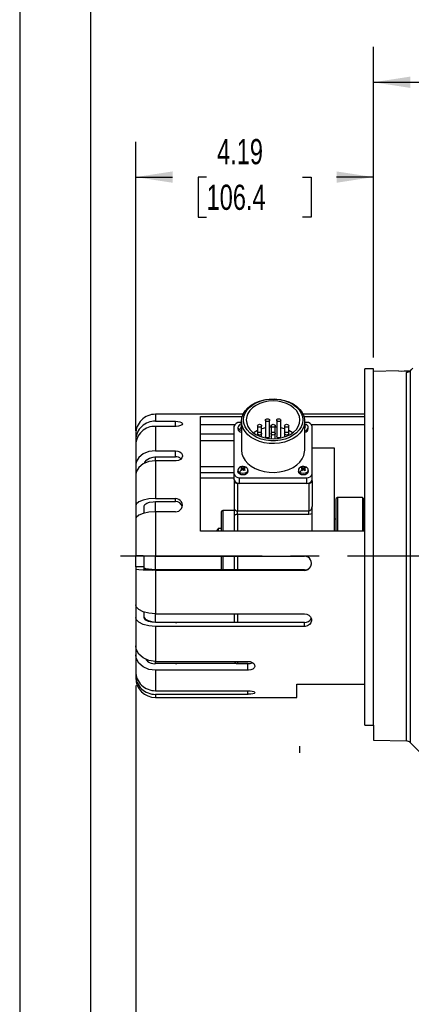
# Model space of a CAD drawing. Header units: inches. Extents: x 0 to 55, y 0 to 42.5.
# Tile 2 of 16: x 0 to 6.9, y 10.5 to 27.8. Entities that reach past the tile are written whole.
import ezdxf

# ---------------------------------------------------------------- set-up
doc = ezdxf.new("R2010")
doc.units = ezdxf.units.IN
doc.header["$LTSCALE"] = 5
doc.header["$MEASUREMENT"] = 0
doc.linetypes.add('CENTERX2', pattern=[0.8, 0.5, -0.1, 0.1, -0.1])
doc.linetypes.add('HIDDEN', pattern=[0.075, 0.05, -0.025])
doc.layers.add('CENTER', color=40, linetype='CENTERX2')
doc.layers.add('HIDDEN', color=102, linetype='HIDDEN')
doc.layers.add('DIMENSIONS', color=140, linetype='Continuous', lineweight=25)
doc.layers.add('TEXT', color=140, linetype='Continuous', lineweight=25)
doc.styles.add('SLDTEXTSTYLE0', font='TXT', dxfattribs={"width": 0.7})
doc.dimstyles.new('SLDDIMSTYLE3', dxfattribs={"dimtxt": 0.444444, "dimasz": 0.65, "dimexe": 0, "dimexo": 0.0625, "dimgap": 0.111111, "dimtad": 0, "dimtih": 1, "dimtoh": 1, "dimrnd": 1e-09, "dimzin": 12, "dimdsep": 46, "dimtxsty": 'SLDTEXTSTYLE0', "dimsah": 1, "dimcen": 0.09, "dimadec": 0, "dimazin": 3, "dimtfac": 1, "dimtofl": 0, "dimtmove": 0, "dimatfit": 3, "dimfxl": 0, "dimfrac": 2, "dimtolj": 1, "dimtzin": 12, "dimarcsym": 0})

# ---------------------------------------------------------------- blocks, each defined once
blk = doc.blocks.new('_D_23')
at = {"layer": 'DIMENSIONS'}
for p, q in [((20.121, 17.586), (20.121, 14.268)), ((2.045, 16.077), (2.045, 6.92)), ((20.121, 13.968), (20.121, 6.92)), ((2.045, 7.545), (9.635, 7.545)), ((10.238, 7.544), (10.088, 7.544)), ((10.088, 7.544), (10.088, 6.837)), ((11.928, 7.544), (12.078, 7.544)), ((12.078, 7.544), (12.078, 6.837)), ((20.121, 7.545), (12.53, 7.545)), ((10.088, 6.837), (10.238, 6.837)), ((12.078, 6.837), (11.928, 6.837))]:
    blk.add_line(p, q, dxfattribs=at)
for points in [[(2.045, 7.545), (2.695, 7.445), (2.695, 7.645)], [(20.121, 7.545), (19.471, 7.645), (19.471, 7.445)]]:
    blk.add_solid(points, dxfattribs=at)
at = {"layer": 'DIMENSIONS', "char_height": 0.4444, "attachment_point": 1, "style": 'SLDTEXTSTYLE0'}
for s, insert in [('18.08', (10.238, 8.217)), ('459.1', (10.238, 7.41))]:
    blk.add_mtext(s, dxfattribs=dict(at, insert=insert))
blk = doc.blocks.new('_D_24')
at = {"layer": 'DIMENSIONS'}
for p, q in [((2.045, 20.577), (2.045, 25.679)), ((6.235, 21.87), (6.235, 25.679)), ((2.045, 25.054), (2.692, 25.054)), ((3.294, 25.054), (3.145, 25.054)), ((3.145, 25.054), (3.145, 24.347)), ((4.985, 25.054), (5.135, 25.054)), ((5.135, 25.054), (5.135, 24.347)), ((6.235, 25.054), (5.587, 25.054)), ((3.145, 24.347), (3.294, 24.347)), ((5.135, 24.347), (4.985, 24.347))]:
    blk.add_line(p, q, dxfattribs=at)
for points in [[(2.045, 25.054), (2.695, 24.954), (2.695, 25.154)], [(6.235, 25.054), (5.585, 25.154), (5.585, 24.954)]]:
    blk.add_solid(points, dxfattribs=at)
at = {"layer": 'DIMENSIONS', "char_height": 0.4444, "attachment_point": 1, "style": 'SLDTEXTSTYLE0'}
for s, insert in [('4.19', (3.479, 25.726)), ('106.4', (3.294, 24.92))]:
    blk.add_mtext(s, dxfattribs=dict(at, insert=insert))
blk = doc.blocks.new('_D_25')
at = {"layer": 'DIMENSIONS'}
for p, q in [((6.235, 21.87), (6.235, 27.353)), ((17.485, 25.204), (17.485, 27.353)), ((6.235, 26.728), (10.412, 26.728)), ((11.014, 26.727), (10.865, 26.727)), ((10.865, 26.727), (10.865, 26.02)), ((12.705, 26.727), (12.855, 26.727)), ((12.855, 26.727), (12.855, 26.02)), ((17.485, 26.728), (13.307, 26.728)), ((10.865, 26.02), (11.014, 26.02)), ((12.855, 26.02), (12.705, 26.02)), ((17.485, 22.837), (17.485, 24.904))]:
    blk.add_line(p, q, dxfattribs=at)
for points in [[(6.235, 26.728), (6.885, 26.628), (6.885, 26.828)], [(17.485, 26.728), (16.835, 26.828), (16.835, 26.628)]]:
    blk.add_solid(points, dxfattribs=at)
at = {"layer": 'DIMENSIONS', "char_height": 0.4444, "attachment_point": 1, "style": 'SLDTEXTSTYLE0'}
for s, insert in [('11.25', (11.014, 27.4)), ('285.8', (11.014, 26.593))]:
    blk.add_mtext(s, dxfattribs=dict(at, insert=insert))

msp = doc.modelspace()

# ---------------------------------------------------------------- linework, layer by layer
at = {"color": 7, "linetype": 'Continuous'}
msp.add_line((0.000486, 42.500526), (0.000486, 0.000526), dxfattribs=at)
for p, q in [((6.234837, 21.667972), (6.084837, 21.667972)), ((6.084837, 15.377157), (6.084837, 21.667972)), ((6.234837, 15.377157), (6.234837, 21.667972)), ((6.678837, 21.631353), (6.234837, 21.619727)), ((6.818372, 15.100937), (6.818372, 21.607091)), ((6.887232, 21.639378), (6.877681, 21.630507)), ((6.88238, 21.634356), (6.927272, 21.68108)), ((6.902554, 21.655284), (6.88238, 21.634356)), ((6.88238, 21.634356), (6.88238, 15.073438)), ((2.751404, 20.867972), (2.394837, 20.867972)), ((2.394837, 20.867965), (2.394837, 20.7438)), ((3.938192, 20.867972), (2.751404, 20.867972)), ((6.084837, 20.867972), (4.996482, 20.867972)), ((2.394837, 20.7438), (2.744837, 20.7438)), ((2.744837, 20.654208), (2.744837, 20.7438)), ((3.184837, 18.802093), (3.184837, 20.829992)), ((3.184837, 20.829992), (3.92331, 20.829992)), ((3.787012, 20.68227), (3.184837, 20.68227)), ((3.909837, 20.722638), (3.877337, 20.722638)), ((3.909837, 20.743851), (3.909837, 20.234734)), ((4.33283, 20.763905), (4.33283, 20.477527)), ((4.40438, 20.477527), (4.40438, 20.763905)), ((4.530294, 20.763905), (4.530294, 20.477527)), ((4.601844, 20.477527), (4.601844, 20.763905)), ((5.011365, 20.829992), (6.084837, 20.829992)), ((5.024837, 20.234734), (5.024837, 20.743851)), ((5.057337, 20.722638), (5.024837, 20.722638)), ((6.084837, 20.68227), (5.147662, 20.68227)), ((2.044837, 20.517936), (2.044837, 20.416571)), ((2.394837, 20.654208), (2.394837, 20.221916)), ((2.744837, 20.654208), (2.394837, 20.654208)), ((3.777337, 20.515622), (3.184837, 20.515622)), ((3.777337, 20.651927), (3.777337, 19.817541)), ((3.846837, 20.636371), (3.846837, 20.611622)), ((3.895202, 20.671626), (3.909202, 20.681726)), ((3.895202, 20.671626), (3.909202, 20.664015)), ((3.902836, 20.631841), (3.895695, 20.636628)), ((3.909977, 20.626728), (3.902836, 20.631841)), ((3.909202, 20.664015), (3.909202, 20.681726)), ((4.193201, 20.665173), (4.193201, 20.525544)), ((4.193201, 20.525544), (4.193201, 20.496473)), ((4.264751, 20.525544), (4.264751, 20.665173)), ((4.264751, 20.466759), (4.264751, 20.525544)), ((4.431337, 20.665173), (4.431337, 20.525544)), ((4.431337, 20.525544), (4.431337, 20.435463)), ((4.503337, 20.525544), (4.503337, 20.665173)), ((4.503337, 20.435463), (4.503337, 20.525544)), ((4.669923, 20.665173), (4.669923, 20.525544)), ((4.669923, 20.525544), (4.669923, 20.466759)), ((4.741473, 20.525544), (4.741473, 20.665173)), ((4.741473, 20.496473), (4.741473, 20.525544)), ((5.031838, 20.677287), (5.024697, 20.682074)), ((5.039473, 20.637176), (5.024837, 20.649509)), ((5.039473, 20.637176), (5.025472, 20.627077)), ((5.038979, 20.672175), (5.031838, 20.677287)), ((5.087837, 20.611622), (5.087837, 20.636371)), ((5.157337, 19.817541), (5.157337, 20.651927)), ((2.044837, 20.416571), (2.044837, 20.333869)), ((3.184837, 20.402125), (3.777337, 20.402125)), ((2.044837, 20.326979), (2.044837, 19.974069)), ((2.394837, 20.221916), (2.744837, 20.221916)), ((2.744837, 20.115709), (2.744837, 20.221916)), ((5.549837, 20.267972), (5.157337, 20.267972)), ((5.549837, 18.797186), (5.549837, 20.267972)), ((2.394837, 20.04514), (2.394837, 20.119934)), ((2.394837, 20.115709), (2.744837, 20.115709)), ((2.394837, 20.04514), (2.394837, 19.379469)), ((2.744837, 20.04514), (2.394837, 20.04514)), ((2.044837, 19.974069), (2.044837, 19.804182)), ((3.777337, 19.941925), (3.184837, 19.941925)), ((3.184837, 19.842162), (3.777337, 19.842162)), ((3.777337, 19.817541), (3.777337, 19.718546)), ((3.846837, 19.882595), (3.846837, 19.857846)), ((3.895202, 19.917851), (3.909202, 19.92795)), ((3.902836, 19.878065), (3.895695, 19.882852)), ((3.909977, 19.872953), (3.902836, 19.878065)), ((3.909202, 19.910239), (3.909202, 19.92795)), ((3.920196, 19.90343), (3.920196, 19.881882)), ((3.934196, 19.913529), (3.934196, 19.893307)), ((3.948479, 19.903629), (3.948479, 19.882672)), ((3.965838, 19.923511), (3.958697, 19.928299)), ((3.958697, 19.910142), (3.958697, 19.928299)), ((3.973473, 19.8834), (3.959472, 19.873301)), ((3.972979, 19.918399), (3.965838, 19.923511)), ((4.021837, 19.857846), (4.021837, 19.882595)), ((4.912837, 19.882595), (4.912837, 19.857846)), ((4.961202, 19.917851), (4.975202, 19.92795)), ((4.968836, 19.878065), (4.961695, 19.882852)), ((4.975977, 19.872953), (4.968836, 19.878065)), ((4.975202, 19.910239), (4.975202, 19.92795)), ((4.986196, 19.90343), (4.986196, 19.881882)), ((5.000196, 19.913529), (5.000196, 19.893307)), ((5.014479, 19.903629), (5.014479, 19.882672)), ((5.031838, 19.923511), (5.024697, 19.928299)), ((5.024697, 19.910142), (5.024697, 19.928299)), ((5.039473, 19.8834), (5.025472, 19.873301)), ((5.038979, 19.918399), (5.031838, 19.923511)), ((5.087837, 19.857846), (5.087837, 19.882595)), ((5.157337, 19.718546), (5.157337, 19.817541)), ((2.044837, 19.797292), (2.044837, 19.253858)), ((3.184837, 19.747638), (3.777337, 19.747638)), ((3.779837, 19.702834), (3.779837, 19.69203)), ((3.779837, 19.69203), (3.779837, 19.205443)), ((3.839837, 19.649603), (3.839837, 19.163016)), ((3.839837, 19.649603), (3.855117, 19.649603)), ((3.877337, 19.74683), (5.057337, 19.74683)), ((3.877337, 19.647835), (3.877337, 19.74683)), ((5.057337, 19.647835), (3.877337, 19.647835)), ((5.057337, 19.74683), (5.057337, 19.647835)), ((5.079558, 19.649603), (5.094837, 19.649603)), ((5.094837, 19.649603), (5.094837, 19.163016)), ((5.154837, 19.69203), (5.154837, 19.712126)), ((5.154837, 19.69203), (5.154837, 19.237245)), ((2.394837, 19.379469), (2.744837, 19.379469)), ((2.394837, 19.146074), (2.394837, 19.327943)), ((2.394837, 19.325642), (2.744837, 19.325642)), ((2.744837, 19.325642), (2.744837, 19.379469)), ((5.599837, 19.397972), (5.579837, 19.377972)), ((5.579837, 18.797186), (5.579837, 19.377972)), ((6.039837, 19.397972), (5.599837, 19.397972)), ((5.599837, 19.397972), (5.599837, 18.802093)), ((6.059837, 19.377972), (6.039837, 19.397972)), ((6.039837, 19.397972), (6.039837, 18.802093)), ((6.059837, 19.377972), (6.059837, 18.804686)), ((2.044837, 19.253858), (2.044837, 19.027353)), ((2.194837, 19.122275), (2.194837, 19.253858)), ((2.394837, 19.146074), (2.394837, 18.362125)), ((2.744837, 19.146074), (2.394837, 19.146074)), ((3.549837, 19.137972), (3.549837, 18.912444)), ((3.779837, 19.167972), (3.579837, 19.167972)), ((3.579837, 19.167972), (3.579837, 18.802093)), ((3.779837, 19.205443), (3.779837, 19.074511)), ((3.839837, 19.163016), (5.094837, 19.163016)), ((3.839837, 19.09755), (3.839837, 19.163016)), ((5.094837, 19.09755), (5.094837, 19.163016)), ((5.154837, 19.11306), (5.154837, 19.237245)), ((5.154837, 18.797186), (5.154837, 19.135311)), ((2.044837, 19.020462), (2.044837, 18.380469)), ((3.779837, 19.074511), (3.779837, 18.802093)), ((5.094837, 19.09755), (3.839837, 19.09755)), ((3.839837, 19.09755), (3.839837, 18.802093)), ((5.154837, 18.798731), (5.154837, 19.11306)), ((5.579837, 19.017972), (5.549837, 19.017972)), ((6.084837, 18.802093), (3.184837, 18.802093)), ((3.480091, 18.816985), (3.480091, 18.802843)), ((3.549837, 18.853094), (3.499837, 18.853094)), ((3.499837, 18.853094), (3.499837, 18.802093)), ((3.549837, 18.912444), (3.549837, 18.802093)), ((6.060998, 18.804686), (6.060266, 18.802093)), ((2.044837, 18.173798), (2.044837, 18.372519)), ((2.194837, 18.173798), (2.194837, 18.366657)), ((2.394837, 18.362125), (5.019837, 18.362125)), ((2.394837, 18.124333), (2.394837, 18.362125)), ((3.549837, 18.362125), (3.549837, 18.120328)), ((3.579837, 18.362125), (3.579837, 18.120328)), ((3.779837, 18.362125), (3.779837, 18.120328)), ((3.839837, 18.362125), (3.839837, 18.120328)), ((2.044837, 18.173798), (2.044837, 18.130812)), ((2.194837, 18.173798), (2.044837, 18.173798)), ((2.044837, 18.130812), (2.044837, 17.50492)), ((2.194837, 18.130812), (2.194837, 18.173798)), ((2.744837, 18.124333), (2.394837, 18.124333)), ((5.019837, 18.120328), (2.394837, 18.120328)), ((5.019837, 18.112467), (2.394837, 18.112467)), ((2.394837, 18.112467), (2.394837, 17.345791)), ((2.744837, 18.124333), (2.768471, 18.120328)), ((2.744837, 18.120328), (2.744837, 18.124333)), ((5.019837, 18.112467), (5.019837, 18.120328)), ((2.044837, 17.498029), (2.044837, 17.282168)), ((2.044837, 17.282168), (2.044837, 16.7786)), ((2.194837, 17.282168), (2.194837, 17.375941)), ((2.394837, 17.345791), (5.019837, 17.345791)), ((2.394837, 17.194716), (2.394837, 17.345791)), ((3.779837, 17.345791), (3.779837, 17.191229)), ((3.839837, 17.345791), (3.839837, 17.191229)), ((2.744837, 17.194716), (2.394837, 17.194716)), ((5.019837, 17.191229), (2.394837, 17.191229)), ((2.394837, 17.12304), (2.394837, 16.506202)), ((5.019837, 17.12304), (2.394837, 17.12304)), ((2.744837, 17.194716), (2.768478, 17.191229)), ((2.744837, 17.191229), (2.744837, 17.194716)), ((5.019837, 17.12304), (5.019837, 17.191229)), ((2.044837, 16.77171), (2.044837, 16.62127)), ((2.044837, 16.62127), (2.044837, 16.327097)), ((2.394837, 16.506202), (4.019837, 16.506202)), ((2.394837, 16.467966), (2.394837, 16.503286)), ((2.744837, 16.467966), (2.394837, 16.467966)), ((4.019837, 16.4656), (2.394837, 16.4656)), ((2.394837, 16.348872), (2.394837, 15.98853)), ((4.019837, 16.348872), (2.394837, 16.348872)), ((2.744837, 16.467966), (2.76849, 16.4656)), ((2.744837, 16.4656), (2.744837, 16.467966)), ((3.839837, 16.506202), (3.839837, 16.467972)), ((3.839837, 16.467972), (4.043507, 16.467972)), ((4.019837, 16.348872), (4.019837, 16.4656)), ((2.044837, 16.320207), (2.044837, 16.262392)), ((2.044837, 16.262392), (2.044837, 16.220919)), ((4.884837, 16.102203), (6.084837, 16.102203)), ((4.884837, 15.867972), (4.884837, 16.102203)), ((2.394837, 15.98853), (4.019837, 15.98853)), ((4.019837, 15.923826), (2.394837, 15.923826)), ((2.394837, 15.923826), (2.394837, 15.867972)), ((2.394837, 15.867972), (4.884837, 15.867972)), ((4.019837, 15.923826), (4.019837, 15.98853)), ((6.084837, 15.377157), (6.234837, 15.377157)), ((6.234837, 15.377157), (6.234837, 15.116218)), ((6.234837, 15.116218), (6.818372, 15.100937)), ((6.88238, 15.073438), (7.3693, 14.586517))]:
    msp.add_line(p, q)
at = {"flags": 128}
for points in [[(3.909837, 20.743851), (3.917057, 20.807087), (3.938528, 20.868685), (3.973695, 20.92705), (4.021648, 20.980671), (4.081143, 21.028158), (4.150641, 21.068281), (4.228341, 21.100002), (4.312231, 21.122499), (4.400138, 21.135189), (4.489785, 21.137743), (4.578851, 21.130096), (4.665029, 21.112446), (4.746087, 21.085249), (4.819925, 21.04921), (4.884632, 21.005262), (4.938531, 20.954544), (4.980226, 20.898369), (5.008637, 20.838192), (5.023029, 20.775572), (5.023029, 20.71213), (5.008637, 20.64951), (4.980226, 20.589333), (4.938531, 20.533158), (4.884632, 20.48244), (4.819925, 20.438492), (4.746087, 20.402453), (4.665029, 20.375256), (4.578851, 20.357606), (4.489785, 20.349959), (4.400138, 20.352513), (4.312231, 20.365203), (4.228341, 20.3877), (4.150641, 20.419421), (4.081143, 20.459544), (4.021648, 20.507031), (3.973695, 20.560652), (3.938528, 20.619017), (3.917057, 20.680615), (3.909837, 20.743851)], [(4.989837, 20.7686), (4.982711, 20.707788), (4.961527, 20.648635), (4.926862, 20.592755), (4.879663, 20.541671), (4.821217, 20.496777), (4.753118, 20.459297), (4.677223, 20.430255), (4.595603, 20.410442), (4.510485, 20.400398), (4.424189, 20.400398), (4.339071, 20.410442), (4.257451, 20.430255), (4.181557, 20.459297), (4.113457, 20.496777), (4.055011, 20.541671), (4.007812, 20.592755), (3.973148, 20.648635), (3.951963, 20.707788), (3.944837, 20.7686), (3.951963, 20.829411), (3.973148, 20.888564), (4.007812, 20.944445), (4.055011, 20.995529), (4.113457, 21.040423), (4.181557, 21.077902), (4.257451, 21.106944), (4.339071, 21.126758), (4.424189, 21.136801), (4.510485, 21.136801), (4.595603, 21.126758), (4.677223, 21.106944), (4.753118, 21.077902), (4.821217, 21.040423), (4.879663, 20.995529), (4.926862, 20.944445), (4.961527, 20.888564), (4.982711, 20.829411), (4.989837, 20.7686)], [(3.994837, 20.7686), (4.002015, 20.710583), (4.023332, 20.654328), (4.05814, 20.601546), (4.105381, 20.553839), (4.16362, 20.512658), (4.231087, 20.479254), (4.305733, 20.454641), (4.385288, 20.439568), (4.467337, 20.434492), (4.549386, 20.439568), (4.628942, 20.454641), (4.703587, 20.479254), (4.771054, 20.512658), (4.829293, 20.553839), (4.876534, 20.601546), (4.911342, 20.654328), (4.932659, 20.710583), (4.939837, 20.7686), (4.932659, 20.826617), (4.911342, 20.882871), (4.876534, 20.935654), (4.829293, 20.98336), (4.771054, 21.024541), (4.703587, 21.057946), (4.628942, 21.082559), (4.549386, 21.097632), (4.467337, 21.102708), (4.385288, 21.097632), (4.305733, 21.082559), (4.231087, 21.057946), (4.16362, 21.024541), (4.105381, 20.98336), (4.05814, 20.935654), (4.023332, 20.882871), (4.002015, 20.826617), (3.994837, 20.7686)], [(2.744837, 20.7438), (2.786183, 20.741598), (2.822868, 20.735138), (2.850788, 20.724872), (2.866774, 20.711638), (2.869005, 20.696725), (2.857263, 20.681785), (2.832869, 20.66865), (2.798528, 20.65909), (2.758123, 20.654495), (2.744837, 20.654208)], [(4.264751, 20.665173), (4.262028, 20.655492), (4.254273, 20.647285), (4.242667, 20.641802), (4.228976, 20.639876), (4.215286, 20.641802), (4.203679, 20.647285), (4.195924, 20.655492), (4.193201, 20.665173), (4.195924, 20.674854), (4.203679, 20.68306), (4.215286, 20.688544), (4.228976, 20.69047), (4.242667, 20.688544), (4.254273, 20.68306), (4.262028, 20.674854), (4.264751, 20.665173)], [(4.40438, 20.763905), (4.401656, 20.754225), (4.393901, 20.746018), (4.382295, 20.740534), (4.368605, 20.738609), (4.354914, 20.740534), (4.343308, 20.746018), (4.335553, 20.754225), (4.33283, 20.763905), (4.335553, 20.773586), (4.343308, 20.781793), (4.354914, 20.787276), (4.368605, 20.789202), (4.382295, 20.787276), (4.393901, 20.781793), (4.401656, 20.773586), (4.40438, 20.763905)], [(4.503337, 20.665173), (4.500597, 20.655431), (4.492793, 20.647173), (4.481114, 20.641655), (4.467337, 20.639717), (4.45356, 20.641655), (4.441881, 20.647173), (4.434077, 20.655431), (4.431337, 20.665173), (4.434077, 20.674914), (4.441881, 20.683173), (4.45356, 20.688691), (4.467337, 20.690629), (4.481114, 20.688691), (4.492793, 20.683173), (4.500597, 20.674914), (4.503337, 20.665173)], [(4.601844, 20.763905), (4.599121, 20.754225), (4.591366, 20.746018), (4.57976, 20.740534), (4.566069, 20.738609), (4.552379, 20.740534), (4.540773, 20.746018), (4.533018, 20.754225), (4.530294, 20.763905), (4.533018, 20.773586), (4.540773, 20.781793), (4.552379, 20.787276), (4.566069, 20.789202), (4.57976, 20.787276), (4.591366, 20.781793), (4.599121, 20.773586), (4.601844, 20.763905)], [(4.741473, 20.665173), (4.73875, 20.655492), (4.730995, 20.647285), (4.719388, 20.641802), (4.705698, 20.639876), (4.692008, 20.641802), (4.680401, 20.647285), (4.672646, 20.655492), (4.669923, 20.665173), (4.672646, 20.674854), (4.680401, 20.68306), (4.692008, 20.688544), (4.705698, 20.69047), (4.719388, 20.688544), (4.730995, 20.68306), (4.73875, 20.674854), (4.741473, 20.665173)], [(5.05422, 20.685327), (5.032495, 20.695668), (5.024837, 20.697048)], [(3.909837, 20.576974), (3.901659, 20.578976), (3.873085, 20.592187)], [(3.909837, 20.648863), (3.905723, 20.64555), (3.895695, 20.636628)], [(4.193201, 20.581107), (4.131378, 20.543914), (4.124363, 20.53879)], [(4.264751, 20.525544), (4.262028, 20.515864), (4.254273, 20.507657), (4.242667, 20.502173), (4.228976, 20.500248), (4.215286, 20.502173), (4.203679, 20.507657), (4.195924, 20.515864), (4.193201, 20.525544), (4.195924, 20.535225), (4.203679, 20.543432), (4.215286, 20.548915), (4.228976, 20.550841), (4.242667, 20.548915), (4.254273, 20.543432), (4.262028, 20.535225), (4.264751, 20.525544)], [(4.33283, 20.629265), (4.266329, 20.611348), (4.264751, 20.610821)], [(4.431337, 20.642117), (4.425865, 20.641799), (4.40438, 20.640109)], [(4.503337, 20.525544), (4.500597, 20.515803), (4.492793, 20.507544), (4.481114, 20.502026), (4.467337, 20.500088), (4.45356, 20.502026), (4.441881, 20.507544), (4.434077, 20.515803), (4.431337, 20.525544), (4.434077, 20.535286), (4.441881, 20.543544), (4.45356, 20.549062), (4.467337, 20.551), (4.481114, 20.549062), (4.492793, 20.543544), (4.500597, 20.535286), (4.503337, 20.525544)], [(4.530294, 20.640109), (4.508809, 20.641799), (4.503337, 20.642117)], [(4.669923, 20.610821), (4.668345, 20.611348), (4.601844, 20.629265)], [(4.741473, 20.525544), (4.73875, 20.515864), (4.730995, 20.507657), (4.719388, 20.502173), (4.705698, 20.500248), (4.692008, 20.502173), (4.680401, 20.507657), (4.672646, 20.515864), (4.669923, 20.525544), (4.672646, 20.535225), (4.680401, 20.543432), (4.692008, 20.548915), (4.705698, 20.550841), (4.719388, 20.548915), (4.730995, 20.543432), (4.73875, 20.535225), (4.741473, 20.525544)], [(4.810311, 20.53879), (4.803297, 20.543914), (4.741473, 20.581107)], [(5.024697, 20.663917), (5.028952, 20.666629), (5.038979, 20.672175)], [(4.40438, 20.477527), (4.401656, 20.467846), (4.393901, 20.459639), (4.382295, 20.454156), (4.368605, 20.45223), (4.354914, 20.454156), (4.343308, 20.459639), (4.335553, 20.467846), (4.33283, 20.477527)], [(4.601844, 20.477527), (4.599121, 20.467846), (4.591366, 20.459639), (4.57976, 20.454156), (4.566069, 20.45223), (4.552379, 20.454156), (4.540773, 20.459639), (4.533018, 20.467846), (4.530294, 20.477527)], [(2.394837, 20.221916), (2.279098, 20.207976), (2.176408, 20.167735), (2.098278, 20.105713), (2.053481, 20.028821), (2.044837, 19.974069)], [(2.744837, 20.221916), (2.786183, 20.217183), (2.822868, 20.203441), (2.850788, 20.182018), (2.866774, 20.155079), (2.869005, 20.125529), (2.857263, 20.096681), (2.832869, 20.071874), (2.798528, 20.054117), (2.758123, 20.045665), (2.744837, 20.04514)], [(3.909837, 20.234734), (3.917057, 20.171498), (3.938528, 20.1099), (3.973695, 20.051535), (4.021648, 19.997914), (4.081143, 19.950427), (4.150641, 19.910304), (4.228341, 19.878583), (4.312231, 19.856086), (4.400138, 19.843396), (4.489785, 19.840842), (4.578851, 19.848489), (4.665029, 19.866139), (4.746087, 19.893336), (4.819925, 19.929376), (4.884632, 19.973323), (4.938531, 20.024041), (4.980226, 20.080216), (5.008637, 20.140393), (5.023029, 20.203013), (5.024837, 20.234734)], [(2.394837, 20.04514), (2.279098, 20.031199), (2.176408, 19.990959), (2.098278, 19.928936), (2.053481, 19.852044), (2.044837, 19.797292)], [(2.201246, 20.000692), (2.206138, 20.02101), (2.238782, 20.06266), (2.289057, 20.094279), (2.35122, 20.1123), (2.394837, 20.115709)], [(4.021837, 19.857846), (4.015506, 19.83474), (3.996822, 19.814534), (3.968626, 19.800923), (3.935209, 19.795977), (3.901659, 19.800451), (3.873085, 19.813662), (3.853835, 19.8336), (3.846841, 19.85723), (3.846837, 19.857846)], [(3.98822, 19.931551), (3.966495, 19.941892), (3.939755, 19.946713), (3.913804, 19.944919), (3.893839, 19.938944), (3.877299, 19.930325), (3.862158, 19.917816), (3.851009, 19.901346), (3.846838, 19.882348)], [(4.021836, 19.882225), (4.015506, 19.859488), (3.996822, 19.839283), (3.968626, 19.825672), (3.935209, 19.820726), (3.901659, 19.8252), (3.873085, 19.838411)], [(3.895202, 19.917851), (3.909859, 19.909882), (3.920196, 19.90343)], [(3.920196, 19.90343), (3.905723, 19.891774), (3.895695, 19.882852)], [(3.934196, 19.913529), (3.919432, 19.922547), (3.909202, 19.92795)], [(3.909977, 19.872953), (3.924345, 19.885508), (3.934478, 19.89353)], [(3.958697, 19.928299), (3.944329, 19.920125), (3.934196, 19.913529)], [(3.934478, 19.89353), (3.949242, 19.88208), (3.959472, 19.873301)], [(3.948479, 19.903629), (3.962952, 19.912853), (3.972979, 19.918399)], [(3.973473, 19.8834), (3.958815, 19.895751), (3.948479, 19.903629)], [(5.087837, 19.857846), (5.081506, 19.83474), (5.062822, 19.814534), (5.034626, 19.800923), (5.001209, 19.795977), (4.967659, 19.800451), (4.939085, 19.813662), (4.919835, 19.8336), (4.912841, 19.85723), (4.912837, 19.857846)], [(5.05422, 19.931551), (5.032495, 19.941892), (5.005755, 19.946713), (4.979804, 19.944919), (4.959839, 19.938944), (4.943299, 19.930325), (4.928158, 19.917816), (4.917009, 19.901346), (4.912838, 19.882348)], [(5.087836, 19.882225), (5.081506, 19.859488), (5.062822, 19.839283), (5.034626, 19.825672), (5.001209, 19.820726), (4.967659, 19.8252), (4.939085, 19.838411)], [(4.961202, 19.917851), (4.975859, 19.909882), (4.986196, 19.90343)], [(4.986196, 19.90343), (4.971723, 19.891774), (4.961695, 19.882852)], [(5.000196, 19.913529), (4.985432, 19.922547), (4.975202, 19.92795)], [(4.975977, 19.872953), (4.990345, 19.885508), (5.000478, 19.89353)], [(5.024697, 19.928299), (5.010329, 19.920125), (5.000196, 19.913529)], [(5.000478, 19.89353), (5.015242, 19.88208), (5.025472, 19.873301)], [(5.014479, 19.903629), (5.028952, 19.912853), (5.038979, 19.918399)], [(5.039473, 19.8834), (5.024815, 19.895751), (5.014479, 19.903629)], [(2.394837, 19.379469), (2.279098, 19.372404), (2.176408, 19.35201), (2.098278, 19.320576), (2.053481, 19.281607), (2.044837, 19.253858)], [(2.194837, 19.253858), (2.206138, 19.277648), (2.238782, 19.298756), (2.289057, 19.314781), (2.35122, 19.323915), (2.394837, 19.325642)], [(2.394837, 19.146074), (2.279098, 19.139009), (2.176408, 19.118615), (2.098278, 19.087181), (2.053481, 19.048212), (2.044837, 19.020462)], [(3.839837, 19.09755), (3.828132, 19.097108), (3.816876, 19.095797), (3.806503, 19.093668), (3.797411, 19.090802), (3.789949, 19.087311), (3.784404, 19.083328), (3.78099, 19.079006), (3.779837, 19.074511)], [(3.839837, 19.09755), (3.828132, 19.097108), (3.816876, 19.095797), (3.806503, 19.093668), (3.797411, 19.090802), (3.789949, 19.087311), (3.784404, 19.083328), (3.78099, 19.079006), (3.779837, 19.074511)], [(5.154837, 19.11306), (5.12604, 19.101551), (5.094837, 19.09755)], [(5.154837, 19.11306), (5.12604, 19.101551), (5.094837, 19.09755)], [(3.473493, 18.802093), (3.474966, 18.807406), (3.480091, 18.816985)], [(6.061492, 18.867713), (6.060325, 18.870171), (6.059837, 18.873975)], [(2.394837, 18.362125), (2.279098, 18.363156), (2.176408, 18.366135), (2.098278, 18.370725), (2.053481, 18.376416), (2.044837, 18.380469)], [(2.394837, 18.112467), (2.279098, 18.113499), (2.176408, 18.116477), (2.098278, 18.121068), (2.053481, 18.126759), (2.044837, 18.130812)], [(2.394837, 18.124333), (2.328708, 18.126095), (2.270035, 18.131181), (2.225388, 18.139022), (2.199781, 18.148743), (2.194837, 18.155668)], [(2.394837, 17.345791), (2.279098, 17.354742), (2.176408, 17.380578), (2.098278, 17.420399), (2.053481, 17.469766), (2.044837, 17.50492)], [(2.394837, 17.12304), (2.279098, 17.13199), (2.176408, 17.157826), (2.098278, 17.197647), (2.053481, 17.247015), (2.044837, 17.282168)], [(2.394837, 17.194716), (2.328708, 17.200852), (2.270035, 17.218561), (2.225388, 17.245857), (2.199781, 17.279703), (2.194837, 17.303813)], [(2.394837, 17.191229), (2.328708, 17.196343), (2.270035, 17.211105), (2.225388, 17.233858), (2.199781, 17.262071), (2.194837, 17.282168)], [(5.019837, 17.345791), (5.061183, 17.339367), (5.097868, 17.320872), (5.125788, 17.292495), (5.141774, 17.257569), (5.144005, 17.220186), (5.132263, 17.184583), (5.107869, 17.154641), (5.073528, 17.133575), (5.033123, 17.123655), (5.019837, 17.12304)], [(2.394837, 16.506202), (2.279098, 16.521524), (2.176408, 16.56575), (2.098278, 16.633916), (2.053481, 16.718424), (2.044837, 16.7786)], [(2.394837, 16.348872), (2.279098, 16.364194), (2.176408, 16.40842), (2.098278, 16.476586), (2.053481, 16.561094), (2.044837, 16.62127)], [(4.019837, 16.506202), (4.061183, 16.501508), (4.097868, 16.488045), (4.125788, 16.467533), (4.141774, 16.442532), (4.144005, 16.416078), (4.132263, 16.391186), (4.107869, 16.370484), (4.073528, 16.35605), (4.033123, 16.349291), (4.019837, 16.348872)], [(4.019837, 15.98853), (4.061183, 15.986379), (4.097868, 15.980275), (4.125788, 15.971175), (4.141774, 15.960422), (4.144005, 15.949471), (4.132263, 15.939593), (4.107869, 15.931711), (4.073528, 15.926405), (4.033123, 15.923975), (4.019837, 15.923826)]]:
    msp.add_lwpolyline(points, dxfattribs=at)
for centre, radius, start, end in [((6.710527, 24.866002), 3.234804, 269.438691, 272.9606896), ((6.81599, 21.701448), 0.094387, 271.4461655, 314.6982331), ((6.852533, 21.53808), 0.077003, 87.5225146, 116.3354725), ((2.394836, 20.517967), 0.349999, 89.999758, 180.0050676), ((2.382125, 20.406604), 0.337435, 87.8409995, 178.3074722), ((3.864837, 20.634249), 0.089268, 81.950533, 168.5782463), ((3.918184, 20.62592), 0.072072, 96.6506313, 171.8607849), ((5.057373, 20.641052), 0.044328, 94.1171049, 125.1730093), ((5.032726, 20.634538), 0.05515, 2.1611334, 67.0613079), ((5.069837, 20.634249), 0.089268, 11.4217537, 98.049467), ((2.382125, 20.317012), 0.337435, 87.8409995, 178.3074722), ((3.899462, 20.637745), 0.052643, 181.4958793, 239.9297011), ((3.914288, 20.620055), 0.067976, 187.1262551, 266.2460316), ((3.94309, 20.570651), 0.073243, 123.3395513, 162.9004145), ((5.016795, 20.648689), 0.072164, 276.398163, 349.8738407), ((5.01685, 20.623806), 0.072025, 276.3667212, 350.2609921), ((6.218837, 20.633972), 0.016, 270.0000108, 0.0347176), ((4.368281, 20.40954), 0.043107, 40.9982827, 122.5643444), ((4.566483, 20.408916), 0.043586, 57.9774055, 138.4599674), ((2.753082, 19.981271), 0.134691, 48.305038, 93.5092993), ((3.864837, 19.835219), 0.089268, 191.4217537, 278.049467), ((3.899462, 19.883969), 0.052643, 181.4958793, 239.9297011), ((3.94309, 19.816875), 0.073243, 123.3395513, 162.9004145), ((3.991373, 19.887276), 0.044328, 94.1171049, 125.1730093), ((3.966726, 19.880762), 0.05515, 2.1611334, 67.0613079), ((4.965462, 19.883969), 0.052643, 181.4958793, 239.9297011), ((5.00909, 19.816875), 0.073243, 123.3395513, 162.9004145), ((5.057373, 19.887276), 0.044328, 94.1171049, 125.1730093), ((5.032726, 19.880762), 0.05515, 2.1611334, 67.0613079), ((5.069837, 19.835219), 0.089268, 261.950533, 348.5782463), ((3.864837, 19.736224), 0.089268, 191.4217537, 278.049467), ((3.832337, 19.702636), 0.053561, 191.4217537, 278.049467), ((5.069837, 19.736224), 0.089268, 261.950533, 348.5782463), ((5.102337, 19.702636), 0.053561, 261.950533, 348.5782463), ((2.750311, 19.262771), 0.116826, 267.3142194, 92.6857806), ((2.749917, 19.207039), 0.118712, 14.581472, 92.4523448), ((3.579837, 19.137972), 0.03, 90, 180), ((3.832337, 19.216049), 0.053561, 191.4217537, 278.049467), ((5.087367, 19.230418), 0.067814, 276.3241238, 5.777692), ((6.079837, 18.947972), 0.02, 75.5224878, 180), ((3.578587, 18.778094), 0.10875, 136.397181, 167.2512613), ((5.019955, 18.237296), 0.124829, 269.9459947, 90.0540053), ((2.337372, 18.937046), 0.818737, 259.9742045, 274.0247337), ((5.022815, 18.240796), 0.120505, 268.5841746, 2.0333651), ((5.026916, 17.309161), 0.118144, 266.5648038, 339.2014237), ((2.37682, 16.653763), 0.189024, 214.5892704, 275.4694544), ((3.839837, 16.527972), 0.06, 201.2740508, 270), ((4.030657, 16.605834), 0.140652, 265.5879036, 300.6188426), ((2.388338, 16.332005), 0.343536, 180.8186468, 271.0839454), ((2.388338, 16.267301), 0.343536, 180.8186468, 271.0839454), ((2.394837, 16.217972), 0.35, 180, 270), ((6.815912, 15.00697), 0.094, 45.0000008, 88.5)]:
    msp.add_arc(centre, radius, start, end)
at = {"layer": 'CENTER'}
msp.add_line((1.775974, 18.367972), (20.418366, 18.367972), dxfattribs=at)
at = {"layer": 'HIDDEN'}
msp.add_line((4.933176, 15.009705), (4.933176, 14.891594), dxfattribs=at)
at = {"layer": 'TEXT'}
msp.add_line((1.25, 41.25), (1.25, 1.25), dxfattribs=at)

# ---------------------------------------------------------------- dimensions: what is measured, and where the dimension line sits
at = {"layer": 'DIMENSIONS'}
for base, p1, p2, picture, middle in [((17.484837, 26.727981), (6.234837, 21.619727), (17.484837, 22.586972), '_D_25', (11.859837, 26.727981)), ((6.234837, 25.054474), (2.044837, 20.326979), (6.234837, 21.619727), '_D_24', (4.139837, 25.054474))]:
    dim = msp.add_linear_dim(base=base, p1=p1, p2=p2, dimstyle='SLDDIMSTYLE3', dxfattribs=at)
    dim.commit()
    dim.dimension.update_dxf_attribs({"geometry": picture, "text_midpoint": middle, "dimtype": 160})
dim = msp.add_linear_dim(base=(20.120917, 7.545209), p1=(2.044837, 16.327097), p2=(20.120917, 17.836472), angle=0, dimstyle='SLDDIMSTYLE3', dxfattribs=at)
dim.commit()
dim.dimension.update_dxf_attribs({"geometry": '_D_23', "text_midpoint": (11.082877, 7.545209), "dimtype": 160})

doc.saveas('drawing.dxf')
